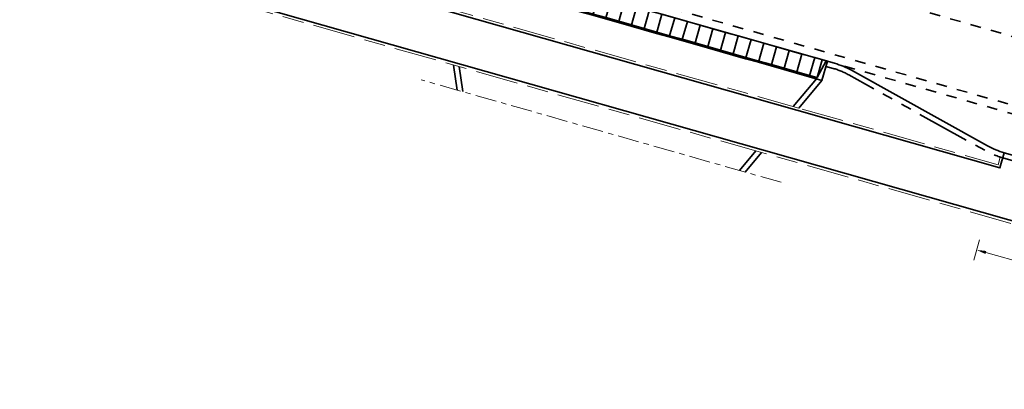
# Model space of a CAD drawing. Header units: metres. Extents: x 90561 to 91301, y 464732 to 465376.
# Tile 23 of 44: x 91024 to 91062, y 464947 to 464961. Entities that reach past the tile are written whole.
import ezdxf

# ---------------------------------------------------------------- set-up
doc = ezdxf.new("R2010")
doc.units = ezdxf.units.M
for name, pattern in [('VH-BUSHALTEBAND', [4, 2, -2]), ('VH-OPSLUITBAND_100X200', [16, 8, -2, 4, -2]), ('VH-OPSLUITBAND_150X400', [30, 16, -4, 6, -4]), ('VH-TROTTOIRBAND_180-200', [20, 10, -2, 2, -2, 2, -2]), ('XX-AFBREEK', [7, 4, -1, 1, -1]), ('XX-HIDDEN', [4, 2, -2])]:
    doc.linetypes.add(name, pattern=pattern)
for name, color, linetype, lineweight in [('N-WE-VH-KANTOPSLUITING_BUSHALTEBAND-G', 30, 'VH-BUSHALTEBAND', 35), ('N-WE-VH-KANTOPSLUITING_INRITBAND-G', 210, 'Continuous', 35), ('N-WE-VH-KANTOPSLUITING_OPSLUITBAND_100X200-G', 150, 'VH-OPSLUITBAND_100X200', 18), ('N-WE-VH-KANTOPSLUITING_OPSLUITBAND_200X250-G', 150, 'VH-OPSLUITBAND_150X400', 35), ('N-WE-VH-KANTOPSLUITING_TROTTOIRBAND_180 200-G', 210, 'VH-TROTTOIRBAND_180-200', 35), ('N-WE-VH-KANTOPSLUITING_VOORKANTBAND-G', 50, 'Continuous', 35), ('N-WE-VH-MATERIAALGRENS-G', 7, 'XX-HIDDEN', 35), ('X-XX-AL-AFBREEKLIJN-G', 7, 'XX-AFBREEK', 18), ('X-XX-AL-M', 7, 'Continuous', 18)]:
    doc.layers.add(name, color=color, linetype=linetype, lineweight=lineweight)
doc.styles.add('NLCS-ISO-M200-T18', font='NLCS-ISO.ttf', dxfattribs={"height": 0.36})
doc.dimstyles.new('NLCS-M200-T18-PIJL_L2_H1', dxfattribs={"dimscale": 0.2, "dimtxt": 2.5, "dimasz": 1.8, "dimexe": 2, "dimexo": 2, "dimgap": 0.7, "dimtad": 1, "dimzin": 0, "dimdsep": 46, "dimtxsty": 'NLCS-ISO-M200-T18', "dimcen": 0, "dimdle": 2, "dimclrd": 256, "dimclre": 256, "dimclrt": 10, "dimadec": 1, "dimazin": 0, "dimtfac": 1, "dimtdec": 3, "dimtofl": 0, "dimtmove": 0, "dimatfit": 3, "dimfxl": 2, "dimfxlon": 1, "dimtfillclr": 256, "dimtolj": 1, "dimtzin": 0, "dimlwd": -1, "dimlwe": -1, "dimarcsym": 0})

# ---------------------------------------------------------------- blocks, each defined once
blk = doc.blocks.new('*D270')
at = {"layer": 'Defpoints', "color": 0, "transparency": 16777216}
for p in [(91061.42, 464955.989), (91074.887, 464952.162), (91073.963, 464948.911)]:
    blk.add_point(p, dxfattribs=at)
at = {"layer": 'X-XX-AL-M', "transparency": 16777216}
for p, q in [((91060.605, 464953.122), (91060.387, 464952.353)), ((91060.842, 464952.639), (91073.616, 464949.009)), ((91074.072, 464949.295), (91073.853, 464948.526))]:
    blk.add_line(p, q, dxfattribs=at)
for points in [[(91060.859, 464952.697), (91060.826, 464952.581), (91060.496, 464952.738)], [(91073.633, 464949.067), (91073.6, 464948.951), (91073.963, 464948.911)]]:
    blk.add_solid(points, dxfattribs=at)
at = {"layer": 'X-XX-AL-M', "color": 10, "transparency": 16777216, "insert": (91067.317, 464951.132), "char_height": 0.36, "attachment_point": 5, "rotation": 344.1358, "style": 'NLCS-ISO-M200-T18', "bg_fill": 3, "box_fill_scale": 1.1, "bg_fill_color": 256, "bg_fill_true_color": 13158600, "bg_fill_transparency": 0}
blk.add_mtext('\\A1;14.00', dxfattribs=at)
blk = doc.blocks.new('ib 750x500 l')
blk.add_line((0.2, 0.7), (0.2, 0))
blk.add_lwpolyline([(0, 0), (0.5, 0), (0.5, 0.75), (0, 0.75), (0, 0)], close=True)
blk.add_lwpolyline([(0.5, 0.7), (0.2, 0.7), (0.052, 0)])
blk = doc.blocks.new('ib 750x500 m')
blk.add_line((0, 0.7), (0.5, 0.7))
blk.add_lwpolyline([(0, 0), (0.5, 0), (0.5, 0.75), (0, 0.75)], close=True)
blk = doc.blocks.new('ib 750x500 r')
blk.add_line((0.3, 0.7), (0.3, 0))
blk.add_lwpolyline([(0.5, 0), (0, 0), (0, 0.75), (0.5, 0.75), (0.5, 0)], close=True)
blk.add_lwpolyline([(0, 0.7), (0.3, 0.7), (0.448, 0)])
blk = doc.blocks.new('*U271')
at = {"xscale": -1, "rotation": 180}
for name, p in [('ib 750x500 l', (0, 0)), ('ib 750x500 m', (0.5, 0)), ('ib 750x500 m', (1, 0)), ('ib 750x500 m', (1.5, 0)), ('ib 750x500 m', (2, 0)), ('ib 750x500 m', (2.5, 0)), ('ib 750x500 m', (3, 0)), ('ib 750x500 m', (3.5, 0)), ('ib 750x500 m', (4, 0)), ('ib 750x500 m', (4.5, 0)), ('ib 750x500 m', (5, 0)), ('ib 750x500 m', (5.5, 0)), ('ib 750x500 m', (6, 0)), ('ib 750x500 m', (6.5, 0)), ('ib 750x500 m', (7, 0)), ('ib 750x500 m', (7.5, 0)), ('ib 750x500 m', (8, 0)), ('ib 750x500 m', (8.5, 0)), ('ib 750x500 m', (9, 0)), ('ib 750x500 m', (9.5, 0)), ('ib 750x500 m', (10, 0)), ('ib 750x500 m', (10.5, 0)), ('ib 750x500 m', (11, 0)), ('ib 750x500 m', (11.5, 0)), ('ib 750x500 m', (12, 0)), ('ib 750x500 m', (12.5, 0)), ('ib 750x500 m', (13, 0)), ('ib 750x500 m', (13.5, 0)), ('ib 750x500 m', (14, 0)), ('ib 750x500 r', (14.5, 0))]:
    blk.add_blockref(name, p, dxfattribs=at)

msp = doc.modelspace()

# ---------------------------------------------------------------- linework, layer by layer
at = {"layer": 'N-WE-VH-KANTOPSLUITING_BUSHALTEBAND-G', "ltscale": 0.2}
msp.add_lwpolyline([(91061.486, 464956.22), (91074.952, 464952.393)], dxfattribs=at)
at = {"layer": 'N-WE-VH-KANTOPSLUITING_OPSLUITBAND_100X200-G', "ltscale": 0.2, "flags": 128}
for points in [[(91053.77, 464958.101), (91004.489, 464972.106), (91005.345, 464973.56)], [(91052.364, 464956.422), (91003.442, 464970.324), (91002.685, 464969.036)], [(91061.39, 464956.249), (91061.307, 464955.959), (91053.77, 464958.101)]]:
    msp.add_lwpolyline(points, dxfattribs=at)
msp.add_lwpolyline([(91080.247, 464948.448, 0.004511), (91075.123, 464949.954), (91052.364, 464956.422)], format="xyb", dxfattribs=at)
at = {"layer": 'N-WE-VH-KANTOPSLUITING_OPSLUITBAND_200X250-G', "ltscale": 0.2}
for points in [[(91040.726, 464959.729), (91040.862, 464958.783)], [(91054.65, 464959.151), (91053.77, 464958.101)], [(91052.364, 464956.422), (91051.744, 464955.681)]]:
    msp.add_lwpolyline(points, dxfattribs=at)
at = {"layer": 'N-WE-VH-KANTOPSLUITING_TROTTOIRBAND_180 200-G', "ltscale": 0.2, "flags": 128}
msp.add_lwpolyline([(91054.8, 464959.68), (91055.07, 464959.603, -0.057602), (91055.665, 464959.357), (91060.807, 464956.501, 0.057602), (91061.486, 464956.22)], format="xyb", dxfattribs=at)
at = {"layer": 'N-WE-VH-KANTOPSLUITING_VOORKANTBAND-G', "ltscale": 0.2, "flags": 128}
for points in [[(90997.917, 464969.852, -0.340704), (91006.99, 464973.474), (91033.027, 464966.075), (91055.125, 464959.795, -0.057602), (91055.762, 464959.532), (91060.904, 464956.676, 0.057602), (91061.54, 464956.413)], [(91080.237, 464948.555, 0.004477), (91075.15, 464950.05), (91052.434, 464956.506)]]:
    msp.add_lwpolyline(points, format="xyb", dxfattribs=at)
for points in [[(91053.7, 464958.017), (91004.338, 464972.045), (91005.233, 464973.567)], [(91052.434, 464956.506), (91003.395, 464970.441), (91002.598, 464969.087)], [(91040.937, 464959.669), (91041.072, 464958.723)], [(91054.439, 464959.211), (91053.56, 464958.161)], [(91061.54, 464956.413), (91061.376, 464955.836), (91053.7, 464958.017)], [(91052.153, 464956.481), (91051.533, 464955.741)], [(91061.54, 464956.413), (91075.007, 464952.586)]]:
    msp.add_lwpolyline(points, dxfattribs=at)
at = {"layer": 'N-WE-VH-MATERIAALGRENS-G', "ltscale": 0.2, "flags": 128}
for points in [[(91014.1, 464974.403, 0.004236), (91016.546, 464973.685), (91035.315, 464968.351), (91077.075, 464956.484, -0.016511), (91095.939, 464950.443), (91097.685, 464949.82)], [(91096.845, 464947.465), (91095.186, 464948.058, 0.016511), (91076.302, 464954.105), (91034.632, 464965.946), (91017.275, 464970.879, -0.006777), (91013.38, 464972.043, -0.006777)], [(91079.736, 464952.778, 0.003055), (91076.216, 464953.802), (91055.125, 464959.795)]]:
    msp.add_lwpolyline(points, format="xyb", dxfattribs=at)
at = {"layer": 'X-XX-AL-AFBREEKLIJN-G', "ltscale": 0.2, "flags": 128}
msp.add_lwpolyline([(91053.104, 464955.294), (91039.501, 464959.171)], dxfattribs=at)

# ---------------------------------------------------------------- block references
at = {"layer": 'N-WE-VH-KANTOPSLUITING_INRITBAND-G', "rotation": 344.1358289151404}
msp.add_blockref('*U271', (91040.426, 464963.972), dxfattribs=at)

# ---------------------------------------------------------------- next in the draw order: dimensions: what is measured, and where the dimension line sits
at = {"layer": 'X-XX-AL-M'}
dim = msp.add_aligned_dim(p1=(91061.42, 464955.989), p2=(91074.887, 464952.162), distance=-3.381, dimstyle='NLCS-M200-T18-PIJL_L2_H1', override={"dimtfill": 1}, dxfattribs=at)
dim.commit()
dim.dimension.update_dxf_attribs({"geometry": '*D270', "text_midpoint": (91067.317, 464951.132)})

doc.saveas('drawing.dxf')
